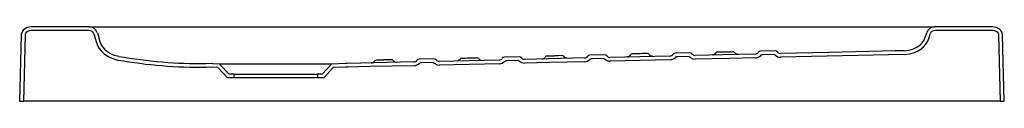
# Model space of a CAD drawing. Header units: millimetres. Extents: x 4181.78 to 4182.84, y 2606.43 to 2606.51.
import ezdxf

# ---------------------------------------------------------------- set-up
doc = ezdxf.new("R2010")
doc.units = ezdxf.units.MM
doc.layers.add('SANINDUSA', color=3, linetype='Continuous')

msp = doc.modelspace()

# ---------------------------------------------------------------- linework, layer by layer
at = {"layer": 'SANINDUSA'}
for p, q in [((4181.8518, 2606.507), (4181.7892, 2606.507)), ((4181.8518, 2606.507), (4181.8574, 2606.507)), ((4181.8574, 2606.507), (4182.2939, 2606.507)), ((4182.2939, 2606.507), (4182.3202, 2606.507)), ((4182.3202, 2606.507), (4182.7568, 2606.507)), ((4182.7568, 2606.507), (4182.7623, 2606.507)), ((4182.8249, 2606.507), (4182.7623, 2606.507)), ((4181.7786, 2606.4982), (4181.7768, 2606.427)), ((4181.7826, 2606.4981), (4181.7808, 2606.427)), ((4181.8518, 2606.503), (4181.7892, 2606.503)), ((4181.8566, 2606.4995), (4181.8594, 2606.4903)), ((4181.8605, 2606.5006), (4181.8632, 2606.4914)), ((4182.7524, 2606.4965), (4182.7537, 2606.5006)), ((4182.7524, 2606.4965), (4182.7525, 2606.4965)), ((4182.7563, 2606.4954), (4182.7575, 2606.4995)), ((4182.7563, 2606.4954), (4182.7563, 2606.4954)), ((4182.8249, 2606.503), (4182.7623, 2606.503)), ((4182.8333, 2606.427), (4182.8315, 2606.4981)), ((4182.8373, 2606.427), (4182.8355, 2606.4982)), ((4181.8594, 2606.4903), (4181.8594, 2606.4903)), ((4181.8632, 2606.4914), (4181.8632, 2606.4914)), ((4181.8835, 2606.4753), (4181.8835, 2606.4753)), ((4181.8835, 2606.4753), (4181.8835, 2606.4753)), ((4181.8835, 2606.4753), (4181.8835, 2606.4753)), ((4182.2229, 2606.4727), (4182.2072, 2606.4724)), ((4182.223, 2606.4727), (4182.2229, 2606.4727)), ((4182.3148, 2606.4748), (4182.2991, 2606.4745)), ((4182.2991, 2606.4745), (4182.2991, 2606.4745)), ((4182.3149, 2606.4748), (4182.3148, 2606.4748)), ((4182.3853, 2606.4735), (4182.3207, 2606.472)), ((4182.4067, 2606.4769), (4182.391, 2606.4766)), ((4182.391, 2606.4766), (4182.391, 2606.4766)), ((4182.4067, 2606.4769), (4182.4067, 2606.4769)), ((4182.4772, 2606.4756), (4182.4126, 2606.4741)), ((4182.4986, 2606.479), (4182.4829, 2606.4787)), ((4182.5905, 2606.4812), (4182.5748, 2606.4808)), ((4182.7292, 2606.4773), (4182.5965, 2606.4743)), ((4182.7294, 2606.4813), (4182.7291, 2606.4813)), ((4182.7292, 2606.4813), (4182.7291, 2606.4813)), ((4182.7295, 2606.4773), (4182.7292, 2606.4773)), ((4182.7294, 2606.4813), (4182.7296, 2606.4813)), ((4182.7294, 2606.4813), (4182.7294, 2606.4813)), ((4182.7295, 2606.4773), (4182.7296, 2606.4773)), ((4181.8827, 2606.4713), (4181.8827, 2606.4713)), ((4181.9904, 2606.4631), (4181.9774, 2606.4635)), ((4181.9922, 2606.467), (4181.9775, 2606.4675)), ((4182.0008, 2606.452), (4181.9904, 2606.4631)), ((4182.0025, 2606.456), (4181.9922, 2606.467)), ((4182.1128, 2606.467), (4181.9922, 2606.467)), ((4182.1128, 2606.467), (4182.1025, 2606.456)), ((4182.1146, 2606.4631), (4182.1043, 2606.452)), ((4182.1275, 2606.4675), (4182.1128, 2606.467)), ((4182.1276, 2606.4635), (4182.1146, 2606.4631)), ((4182.13, 2606.4676), (4182.1275, 2606.4675)), ((4182.1301, 2606.4636), (4182.1276, 2606.4635)), ((4182.2015, 2606.4692), (4182.13, 2606.4676)), ((4182.13, 2606.4676), (4182.13, 2606.4676)), ((4182.169, 2606.4715), (4182.1692, 2606.4715)), ((4182.2072, 2606.4724), (4182.2071, 2606.4724)), ((4182.2934, 2606.4713), (4182.2288, 2606.4699)), ((4182.2935, 2606.4673), (4182.2289, 2606.4659)), ((4182.4773, 2606.4716), (4182.4127, 2606.4701)), ((4182.0075, 2606.452), (4182.0008, 2606.452)), ((4182.0075, 2606.456), (4182.0025, 2606.456)), ((4182.0075, 2606.456), (4182.0075, 2606.452)), ((4182.0075, 2606.456), (4182.0975, 2606.456)), ((4182.0975, 2606.452), (4182.0075, 2606.452)), ((4182.1025, 2606.456), (4182.0975, 2606.456)), ((4182.0975, 2606.456), (4182.0975, 2606.452)), ((4182.1043, 2606.452), (4182.0975, 2606.452)), ((4181.7768, 2606.427), (4181.7808, 2606.427)), ((4181.7811, 2606.427), (4181.7808, 2606.427)), ((4182.3064, 2606.427), (4181.7811, 2606.427)), ((4182.3078, 2606.427), (4182.3064, 2606.427)), ((4182.833, 2606.427), (4182.3078, 2606.427)), ((4182.8333, 2606.427), (4182.833, 2606.427)), ((4182.8333, 2606.427), (4182.8373, 2606.427))]:
    msp.add_line(p, q, dxfattribs=at)
at = {"layer": 'SANINDUSA', "flags": 128}
for points in [[(4181.7892, 2606.507), (4181.7871, 2606.5068), (4181.785, 2606.5063), (4181.7819, 2606.5046), (4181.7806, 2606.5033), (4181.7796, 2606.5018), (4181.7786, 2606.4989), (4181.7786, 2606.4982)], [(4182.8355, 2606.4982), (4182.835, 2606.5008), (4182.8337, 2606.5031), (4182.8316, 2606.505), (4182.8288, 2606.5064), (4182.8249, 2606.507)], [(4181.7892, 2606.503), (4181.7872, 2606.5028), (4181.7849, 2606.5018), (4181.7835, 2606.5006), (4181.7828, 2606.4993), (4181.7826, 2606.4981)], [(4182.7296, 2606.4813), (4182.7346, 2606.4819), (4182.7394, 2606.4833), (4182.743, 2606.4851), (4182.7463, 2606.4874), (4182.7487, 2606.4898), (4182.7507, 2606.4925), (4182.7524, 2606.4965)], [(4182.7296, 2606.4773), (4182.7353, 2606.478), (4182.7407, 2606.4795), (4182.7458, 2606.482), (4182.7502, 2606.4855), (4182.7528, 2606.4885), (4182.7549, 2606.4918), (4182.7563, 2606.4954)], [(4182.8315, 2606.4981), (4182.8313, 2606.4993), (4182.8307, 2606.5005), (4182.8293, 2606.5018), (4182.8272, 2606.5027), (4182.8249, 2606.503)], [(4181.8594, 2606.4903), (4181.8607, 2606.4869), (4181.8625, 2606.4839), (4181.8649, 2606.4808), (4181.8678, 2606.4781), (4181.8715, 2606.4755), (4181.8755, 2606.4735), (4181.8791, 2606.4722), (4181.8827, 2606.4713)], [(4181.8632, 2606.4914), (4181.8644, 2606.4884), (4181.8661, 2606.4856), (4181.8682, 2606.4831), (4181.8707, 2606.4809), (4181.8739, 2606.4787), (4181.8774, 2606.477), (4181.8835, 2606.4753)], [(4182.2531, 2606.4733), (4182.257, 2606.4734), (4182.259, 2606.4735), (4182.2609, 2606.4735)], [(4182.2611, 2606.4735), (4182.265, 2606.4736), (4182.2669, 2606.4737), (4182.2689, 2606.4737)], [(4182.3608, 2606.4761), (4182.3569, 2606.476), (4182.3549, 2606.4759), (4182.353, 2606.4759)], [(4182.3608, 2606.4761), (4182.3608, 2606.4761), (4182.3608, 2606.4761), (4182.3608, 2606.4761), (4182.3608, 2606.4761), (4182.3608, 2606.4761)], [(4182.3664, 2606.4732), (4182.3664, 2606.4732), (4182.3664, 2606.4732), (4182.3663, 2606.4732), (4182.3661, 2606.4732), (4182.3657, 2606.4733), (4182.3648, 2606.4736), (4182.3641, 2606.474), (4182.3634, 2606.4747), (4182.3633, 2606.4748)], [(4182.4061, 2606.4729), (4182.3939, 2606.4726), (4182.3918, 2606.4726)], [(4182.4345, 2606.4766), (4182.4343, 2606.4762), (4182.4337, 2606.4757), (4182.4331, 2606.4753), (4182.4326, 2606.475), (4182.4321, 2606.4749), (4182.4318, 2606.4748), (4182.4316, 2606.4748), (4182.4315, 2606.4748), (4182.4315, 2606.4748), (4182.4315, 2606.4748), (4182.4316, 2606.4748), (4182.4319, 2606.4748), (4182.4322, 2606.4748)], [(4182.4447, 2606.4781), (4182.4408, 2606.478), (4182.4389, 2606.4779), (4182.4369, 2606.4779)], [(4182.4369, 2606.4779), (4182.4369, 2606.4779), (4182.4369, 2606.4779), (4182.4369, 2606.4779), (4182.4369, 2606.4779), (4182.4369, 2606.4779)], [(4182.4527, 2606.4782), (4182.4488, 2606.4782), (4182.4468, 2606.4782), (4182.4449, 2606.4781)], [(4182.4527, 2606.4782), (4182.4527, 2606.4782), (4182.4527, 2606.4782), (4182.4527, 2606.4782), (4182.4527, 2606.4782), (4182.4527, 2606.4782)], [(4182.4583, 2606.4754), (4182.4583, 2606.4754), (4182.4582, 2606.4754), (4182.4581, 2606.4754), (4182.4579, 2606.4754), (4182.4574, 2606.4755), (4182.4564, 2606.4759), (4182.4557, 2606.4764), (4182.4552, 2606.477)], [(4182.498, 2606.475), (4182.4858, 2606.4748), (4182.4837, 2606.4747)], [(4182.4987, 2606.4745), (4182.4987, 2606.4745), (4182.4989, 2606.4744), (4182.4994, 2606.4739), (4182.5018, 2606.4726), (4182.5046, 2606.4722)], [(4182.5691, 2606.4777), (4182.5341, 2606.4769), (4182.5045, 2606.4762)], [(4182.5692, 2606.4737), (4182.5409, 2606.473), (4182.5046, 2606.4722)], [(4182.5264, 2606.4786), (4182.5263, 2606.4785), (4182.5258, 2606.4779), (4182.5252, 2606.4775), (4182.5246, 2606.4772), (4182.5241, 2606.477), (4182.5237, 2606.4769), (4182.5235, 2606.4769), (4182.5234, 2606.4768), (4182.5234, 2606.4768), (4182.5234, 2606.4768), (4182.5234, 2606.4768), (4182.5235, 2606.4768), (4182.5239, 2606.4769)], [(4182.5288, 2606.48), (4182.5327, 2606.48), (4182.5347, 2606.4801), (4182.5366, 2606.4801)], [(4182.5288, 2606.48), (4182.5288, 2606.48), (4182.5288, 2606.48), (4182.5288, 2606.48), (4182.5288, 2606.48), (4182.5288, 2606.48)], [(4182.5368, 2606.4801), (4182.5407, 2606.4802), (4182.5426, 2606.4803), (4182.5446, 2606.4803)], [(4182.5446, 2606.4803), (4182.5446, 2606.4803), (4182.5446, 2606.4803), (4182.5446, 2606.4803), (4182.5446, 2606.4803), (4182.5446, 2606.4803)], [(4182.5502, 2606.4774), (4182.5502, 2606.4774), (4182.5502, 2606.4775), (4182.5501, 2606.4775), (4182.5499, 2606.4775), (4182.5495, 2606.4775), (4182.5486, 2606.4778), (4182.5479, 2606.4783), (4182.5472, 2606.479), (4182.5471, 2606.4791)], [(4182.5899, 2606.4771), (4182.5777, 2606.4769), (4182.5756, 2606.4768)], [(4182.5906, 2606.4766), (4182.5906, 2606.4766), (4182.5906, 2606.4766), (4182.5907, 2606.4765), (4182.5912, 2606.4761), (4182.5934, 2606.4748), (4182.5958, 2606.4743), (4182.5965, 2606.4743)], [(4182.7291, 2606.4813), (4182.7199, 2606.4811), (4182.7056, 2606.4808), (4182.6484, 2606.4795), (4182.5964, 2606.4783)], [(4182.2016, 2606.4652), (4182.1543, 2606.4642), (4182.1301, 2606.4636)], [(4182.1572, 2606.4683), (4182.1561, 2606.4683), (4182.1556, 2606.4682), (4182.1555, 2606.4682), (4182.1556, 2606.4683)], [(4182.1828, 2606.4688), (4182.1828, 2606.4688), (4182.1827, 2606.4688), (4182.1827, 2606.4688), (4182.1826, 2606.4688), (4182.1824, 2606.4688), (4182.1821, 2606.4688), (4182.1814, 2606.469), (4182.1806, 2606.4694), (4182.1798, 2606.4701), (4182.1795, 2606.4705)], [(4182.2223, 2606.4687), (4182.2101, 2606.4684), (4182.208, 2606.4684)], [(4182.223, 2606.4681), (4182.223, 2606.4681), (4182.2231, 2606.4681), (4182.2232, 2606.468), (4182.2238, 2606.4675), (4182.2263, 2606.4662), (4182.2289, 2606.4659)], [(4182.3142, 2606.4708), (4182.302, 2606.4705), (4182.2999, 2606.4705)], [(4182.3854, 2606.4695), (4182.3476, 2606.4686), (4182.3208, 2606.468)]]:
    msp.add_lwpolyline(points, dxfattribs=at)
at = {"layer": 'SANINDUSA'}
for centre, radius, start, end in [((4181.8518, 2606.498), 0.009, 16.7308, 90), ((4182.7623, 2606.498), 0.009, 90, 163.2692), ((4181.8518, 2606.498), 0.005, 16.7308, 90), ((4182.7623, 2606.498), 0.005, 90, 163.2692), ((4181.9728, 2606.9858), 0.5183, 260.0758, 270.5223), ((4182.223, 2606.4712), 0.0015, 89.4755, 91.399), ((4182.223, 2606.4697), 0.00301, 36.309, 90.8837), ((4182.2532, 2606.4704), 0.00293, 90.1322, 147.218), ((4182.2622, 2606.4247), 0.0488, 91.2579, 91.472), ((4182.269, 2606.4707), 0.00301, 36.5931, 92.2172), ((4182.2933, 2606.4753), 0.004, 271.3167, 326.4355), ((4182.2991, 2606.4715), 0.00301, 91.3043, 146.3781), ((4182.3149, 2606.4718), 0.00301, 36.2843, 91.2907), ((4182.3206, 2606.476), 0.004, 216.1906, 271.3094), ((4182.3393, 2606.4764), 0.00391, 273.5551, 327.7608), ((4182.3451, 2606.4727), 0.00297, 90.6782, 146.7248), ((4182.1714, 2612.3742), 5.9011, 271.68642, 271.76194), ((4182.3533, 2606.4605), 0.0154, 91.4185, 91.9186), ((4182.3534, 2606.4556), 0.0203, 91.2166, 91.7271), ((4182.3533, 2606.4596), 0.0163, 91.1298, 91.5523), ((4182.3609, 2606.4731), 0.003, 36.4478, 92.3796), ((4182.3852, 2606.4775), 0.004, 271.3156, 326.4463), ((4182.391, 2606.4736), 0.00301, 90.8921, 146.3978), ((4182.391, 2606.4751), 0.0015, 91.4698, 91.8483), ((4182.4124, 2606.4804), 0.00974, 229.8382, 235.5146), ((4182.4068, 2606.4739), 0.00301, 36.2595, 91.7055), ((4182.4068, 2606.4754), 0.0015, 90.7549, 91.1402), ((4182.4125, 2606.4781), 0.004, 216.1809, 271.3117), ((4182.4369, 2606.4751), 0.0028, 88.6167, 148.454), ((4182.445, 2606.4673), 0.0109, 91.2121, 92.0247), ((4182.4451, 2606.4648), 0.0133, 90.9235, 91.7018), ((4182.4451, 2606.4661), 0.012, 90.7323, 91.4117), ((4182.4528, 2606.4753), 0.00297, 36.0029, 92.2581), ((4182.4771, 2606.4796), 0.004, 271.3132, 326.4518), ((4182.4768, 2606.4803), 0.00874, 272.9113, 315.1926), ((4182.4829, 2606.4757), 0.003, 90.8352, 146.4182), ((4182.4771, 2606.4818), 0.00971, 307.3735, 312.8004), ((4182.5043, 2606.4825), 0.00971, 229.8278, 235.2516), ((4182.4987, 2606.476), 0.00301, 36.2288, 91.7696), ((4182.5044, 2606.4802), 0.004, 216.1741, 271.3127), ((4182.5288, 2606.4772), 0.0028, 88.3947, 148.3751), ((4182.5363, 2606.4994), 0.0193, 271.0324, 271.5721), ((4182.5447, 2606.4773), 0.003, 36.2418, 92.1975), ((4182.569, 2606.4817), 0.004, 271.3124, 326.4564), ((4182.5689, 2606.482), 0.00837, 271.9897, 316.4403), ((4182.5748, 2606.4778), 0.003, 91.0538, 146.4388), ((4182.569, 2606.4839), 0.00968, 307.6486, 312.8051), ((4182.5962, 2606.4845), 0.00968, 229.8115, 234.983), ((4182.5906, 2606.4782), 0.003, 36.1973, 91.5609), ((4182.5963, 2606.4823), 0.004, 216.1674, 271.3117), ((4182.7289, 2606.5039), 0.0225, 271.2766, 271.5538), ((4181.9728, 2606.9855), 0.522, 260.0702, 270.5127), ((4182.1555, 2606.4722), 0.00393, 272.3854, 327.2135), ((4182.1613, 2606.4684), 0.00292, 89.9617, 147.0488), ((4182.0756, 2611.1292), 4.6586, 271.0533, 271.149), ((4182.2837, 2601.0453), 5.4274, 91.1267, 91.2088), ((4182.1771, 2606.4687), 0.00296, 35.7072, 92.0731), ((4182.2014, 2606.4732), 0.00401, 271.3207, 326.4257), ((4182.2009, 2606.4744), 0.0092, 273.8867, 313.57), ((4182.2072, 2606.4694), 0.00301, 91.6959, 146.3604), ((4182.1997, 2606.4775), 0.0124, 307.802, 312.3691), ((4182.23, 2606.478), 0.0121, 230.2378, 234.8765), ((4182.2287, 2606.4739), 0.00401, 216.2016, 271.3076), ((4182.248, 2606.473), 0.00285, 287.3158, 338.9241), ((4182.2744, 2606.4744), 0.00356, 212.9246, 265.0721), ((4182.2929, 2606.4764), 0.00912, 273.7589, 313.9511), ((4182.2914, 2606.4799), 0.0127, 308.0861, 312.3715), ((4182.3221, 2606.4803), 0.0123, 230.2039, 234.6214), ((4182.3211, 2606.4774), 0.00947, 229.4394, 268.0464), ((4182.3849, 2606.4783), 0.00881, 273.0409, 314.7878), ((4182.3852, 2606.4797), 0.00974, 307.1248, 312.776), ((4182.413, 2606.4796), 0.00954, 229.4818, 267.8665)]:
    msp.add_arc(centre, radius, start, end, dxfattribs=at)
for points, knots in [([(4182.1274, 2606.4675), (4182.1275, 2606.4675), (4182.1275, 2606.4675), (4182.1275, 2606.4675), (4182.1275, 2606.4675), (4182.1275, 2606.4675), (4182.1275, 2606.4675)], [0, 0, 0, 0, 0.256135, 0.508158, 0.756102, 1, 1, 1, 1]), ([(4182.1301, 2606.4636), (4182.13, 2606.4636), (4182.1299, 2606.4636), (4182.129, 2606.4636), (4182.1279, 2606.4636), (4182.1276, 2606.4636)], [0, 0, 0, 0, 0.369599, 0.767813, 1, 1, 1, 1]), ([(4182.1301, 2606.4636), (4182.1301, 2606.4636), (4182.1301, 2606.4636), (4182.1301, 2606.4636), (4182.1301, 2606.4636)], [0, 0, 0, 0, 0.021419, 1, 1, 1, 1])]:
    msp.add_open_spline(points, degree=3, knots=knots, dxfattribs=at)
msp.add_open_spline([(4182.1274, 2606.4675), (4182.1274, 2606.4675), (4182.1274, 2606.4675), (4182.1274, 2606.4675)], degree=3, dxfattribs=at)

doc.saveas('drawing.dxf')
